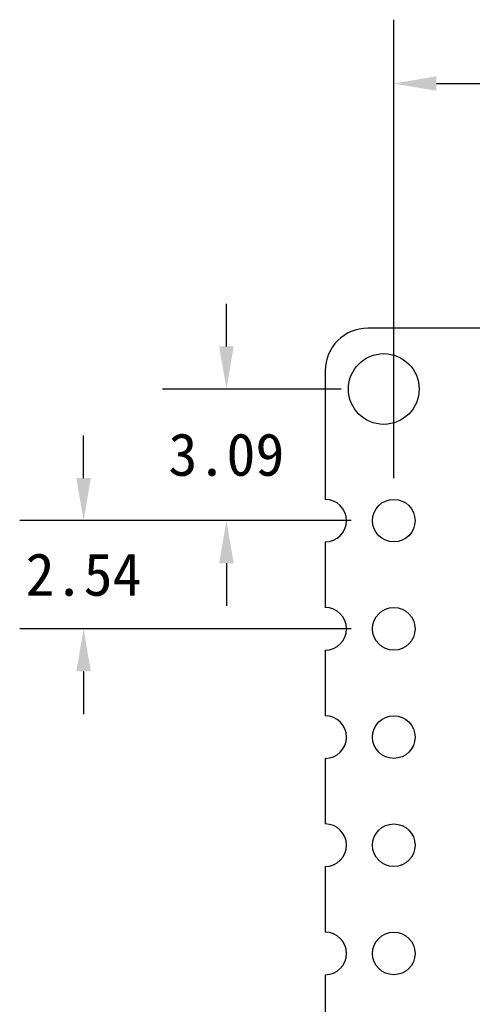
# Model space of a CAD drawing. Header units: millimetres. Extents: x 0 to 297, y 0 to 210.
# Tile 154 of 172: x 180 to 191, y 133 to 156. Entities that reach past the tile are written whole.
import ezdxf

# ---------------------------------------------------------------- set-up
doc = ezdxf.new("R2010")
doc.units = ezdxf.units.MM
doc.header["$LTSCALE"] = 16.335
doc.header["$PDMODE"] = 3
doc.header["$PDSIZE"] = 8
doc.layers.get('0').update_dxf_attribs({"linetype": 'CONTINUOUS'})
doc.layers.get('Defpoints').update_dxf_attribs({"linetype": 'CONTINUOUS'})
doc.layers.add('OPEN_CASCADEDXF_CONTINUOUS_LINE', color=7, linetype='CONTINUOUS')
doc.styles.get("Standard").update_dxf_attribs({"font": '仿宋_GB2312.ttf'})
doc.dimstyles.get("Standard").update_dxf_attribs({"dimtxt": 2.5, "dimasz": 3.5, "dimexe": 1.5, "dimexo": 1, "dimtad": 1, "dimdsep": 46, "dimtxsty": 'Standard', "dimblk": '_FILLED', "dimblk1": '_FILLED', "dimblk2": '_FILLED', "dimcen": 0.09, "dimazin": 2, "dimtol": 1, "dimtp": 0.01, "dimtm": 0.01, "dimtfac": 1, "dimtofl": 0, "dimtmove": 0, "dimatfit": 3, "dimldrblk": '_FILLED', "dimfxl": 1, "dimtolj": 1, "dimarcsym": 0})

# ---------------------------------------------------------------- blocks, each defined once
blk = doc.blocks.new('_FILLED')
at = {"color": 0, "linetype": 'ByBlock'}
blk.add_solid([(0, 0), (-1, 0.171), (-1, -0.171)], dxfattribs=at)
blk = doc.blocks.new('*D26')
at = {"color": 0, "lineweight": -2, "transparency": 16777216}
for p, q in [((185.151, 148.524), (185.151, 149.524)), ((187.844, 147.524), (183.651, 147.524)), ((188.079, 144.434), (183.651, 144.434)), ((185.151, 143.434), (185.151, 142.434))]:
    blk.add_line(p, q, dxfattribs=at)
at = {"layer": 'Defpoints', "color": 0, "transparency": 16777216}
for p in [(188.844, 147.524), (185.151, 144.434), (189.079, 144.434)]:
    blk.add_point(p, dxfattribs=at)
at = {"color": 0, "lineweight": -2, "transparency": 16777216}
for p, rotation in [((185.151, 147.524), 270), ((185.151, 144.434), 90)]:
    blk.add_blockref('_FILLED', p, dxfattribs=dict(at, rotation=rotation))
at = {"color": 0, "transparency": 16777216, "insert": (185.151, 145.979), "char_height": 1, "attachment_point": 5}
blk.add_mtext('\\A1;3.09', dxfattribs=at)
blk = doc.blocks.new('*D27')
at = {"color": 0, "lineweight": -2, "transparency": 16777216}
for p, q in [((181.798, 145.434), (181.798, 146.434)), ((188.079, 144.434), (180.298, 144.434)), ((188.079, 141.894), (180.298, 141.894)), ((181.798, 140.894), (181.798, 139.894))]:
    blk.add_line(p, q, dxfattribs=at)
at = {"layer": 'Defpoints', "color": 0, "transparency": 16777216}
for p in [(189.079, 144.434), (181.798, 141.894), (189.079, 141.894)]:
    blk.add_point(p, dxfattribs=at)
at = {"color": 0, "lineweight": -2, "transparency": 16777216}
for p, rotation in [((181.798, 144.434), 270), ((181.798, 141.894), 90)]:
    blk.add_blockref('_FILLED', p, dxfattribs=dict(at, rotation=rotation))
at = {"color": 0, "transparency": 16777216, "insert": (181.798, 143.164), "char_height": 1, "attachment_point": 5}
blk.add_mtext('\\A1;2.54', dxfattribs=at)
blk = doc.blocks.new('*D35')
at = {"color": 0, "lineweight": -2, "transparency": 16777216}
for p, q in [((189.079, 145.434), (189.079, 156.194)), ((206.859, 145.434), (206.859, 156.194)), ((190.079, 154.694), (195.44, 154.694)), ((205.859, 154.694), (200.499, 154.694))]:
    blk.add_line(p, q, dxfattribs=at)
at = {"layer": 'Defpoints', "color": 0, "transparency": 16777216}
for p in [(206.859, 154.694), (189.079, 144.434), (206.859, 144.434)]:
    blk.add_point(p, dxfattribs=at)
at = {"color": 0, "lineweight": -2, "transparency": 16777216, "rotation": 180}
blk.add_blockref('_FILLED', (189.079, 154.694), dxfattribs=at)
at = {"color": 0, "lineweight": -2, "transparency": 16777216}
blk.add_blockref('_FILLED', (206.859, 154.694), dxfattribs=at)
at = {"color": 0, "transparency": 16777216, "insert": (197.969, 154.694), "char_height": 1, "attachment_point": 5}
blk.add_mtext('\\A1;17.78', dxfattribs=at)

msp = doc.modelspace()

# ---------------------------------------------------------------- linework, layer by layer
at = {"layer": 'OPEN_CASCADEDXF_CONTINUOUS_LINE', "color": 7, "linetype": 'Continuous'}
for p, q in [((207.469, 148.954), (188.469, 148.954)), ((187.469, 147.954), (187.469, 144.934)), ((187.469, 143.934), (187.469, 142.394)), ((187.469, 141.394), (187.469, 139.854)), ((187.469, 138.854), (187.469, 137.314)), ((187.469, 136.314), (187.469, 134.774)), ((187.469, 133.774), (187.469, 132.234))]:
    msp.add_line(p, q, dxfattribs=at)
for centre, radius in [((188.844, 147.524), 0.83), ((189.079, 144.434), 0.5), ((189.079, 141.894), 0.5), ((189.079, 139.354), 0.5), ((189.079, 136.814), 0.5), ((189.079, 134.274), 0.5)]:
    msp.add_circle(centre, radius, dxfattribs=at)
for centre, radius, start, end in [((188.47, 147.953), 1, 90.0209, 179.9791), ((187.469, 144.434), 0.5, 270, 90), ((187.469, 141.894), 0.5, 270, 90), ((187.469, 139.354), 0.5, 270, 90), ((187.469, 136.814), 0.5, 270, 90), ((187.469, 134.274), 0.5, 270, 90)]:
    msp.add_arc(centre, radius, start, end, dxfattribs=at)

# ---------------------------------------------------------------- dimensions: what is measured, and where the dimension line sits
at = {"color": 3}
dim = msp.add_linear_dim(base=(206.859, 154.694), p1=(189.079, 144.434), p2=(206.859, 144.434), dimstyle='Standard', override={"dimtxt": 1, "dimasz": 1, "dimtad": 0, "dimtih": 1, "dimtoh": 1, "dimzin": 0, "dimcen": 2.673, "dimadec": 0, "dimazin": 0, "dimtol": 0, "dimtzin": 0}, dxfattribs=at)
dim.commit()
dim.dimension.update_dxf_attribs({"geometry": '*D35', "text_midpoint": (197.969, 154.694)})
for base, p1, p2, picture, middle in [((185.151, 144.434), (188.844, 147.524), (189.079, 144.434), '*D26', (185.151, 145.979)), ((181.798, 141.894), (189.079, 144.434), (189.079, 141.894), '*D27', (181.798, 143.164))]:
    dim = msp.add_linear_dim(base=base, p1=p1, p2=p2, angle=90, dimstyle='Standard', override={"dimtxt": 1, "dimasz": 1, "dimtad": 0, "dimtih": 1, "dimtoh": 1, "dimzin": 0, "dimcen": 2.673, "dimadec": 0, "dimazin": 0, "dimtol": 0, "dimtzin": 0}, dxfattribs=at)
    dim.commit()
    dim.dimension.update_dxf_attribs({"geometry": picture, "text_midpoint": middle, "dimtype": 160})

doc.saveas('drawing.dxf')
